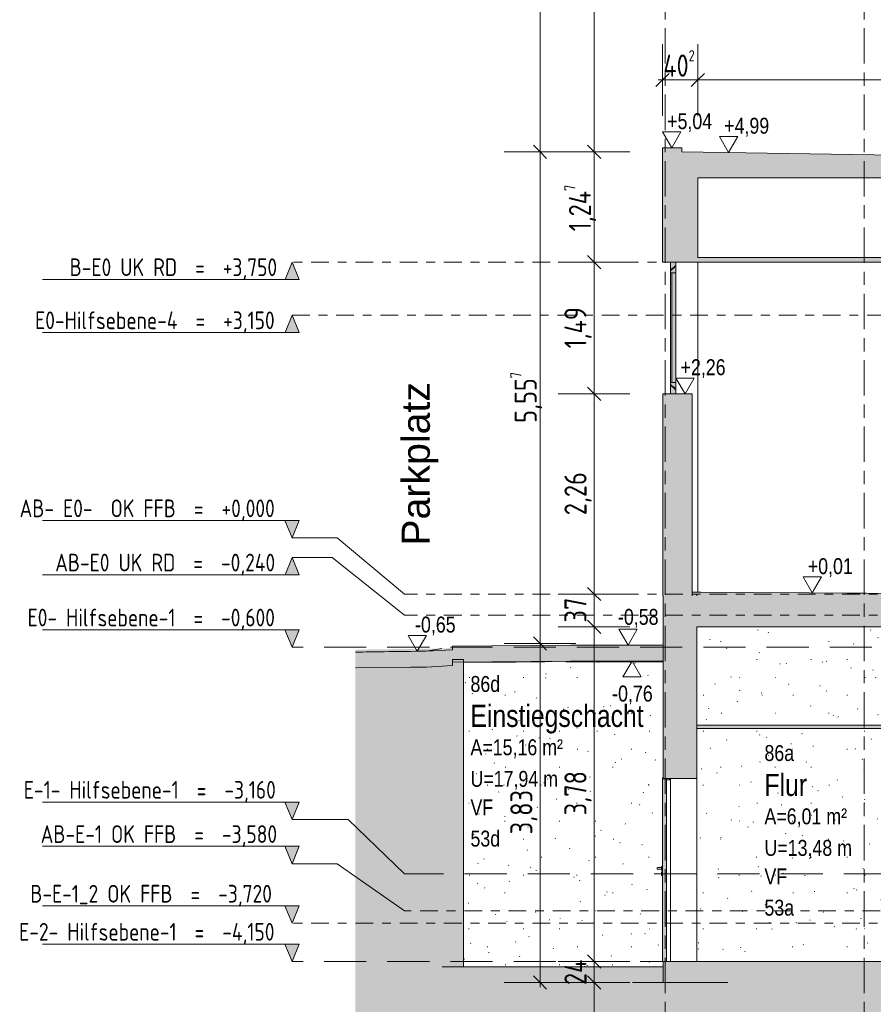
# Model space of a CAD drawing. Header units: metres. Extents: x -34 to 182, y -15 to 869.
# Tile 24 of 46: x 36 to 45, y -7 to 4. Entities that reach past the tile are written whole.
import ezdxf

# ---------------------------------------------------------------- set-up
doc = ezdxf.new("R2010")
doc.units = ezdxf.units.M
for name, pattern in [('_Ebene_', [0.4, 0.2, -0.1, 0, -0.1]), ('_Rasterlinie_', [0.75, 0.4, -0.1, 0.15, -0.1]), ('Abgebrochen', [0.714375, 0.47625, -0.238125])]:
    doc.linetypes.add(name, pattern=pattern)
for name, color, linetype, lineweight in [('A_Bem', 7, 'Continuous', 5), ('A_Bem-100', 7, 'Continuous', 5), ('A_Detailelemente', 7, 'Continuous', 9), ('A_Ebenen', 130, 'Continuous', 5), ('A_Fenster', 45, 'Continuous', 5), ('A_Fenster_Glas', 5, 'Continuous', 5), ('A_Geschossdecken', 7, 'Continuous', 5), ('A_Geschossdecken_Oberflächenschraffur', 7, 'Continuous', 5), ('A_Geschossdecken_Schraffur', 7, 'Continuous', 5), ('A_Hoehenkoten', 124, 'Continuous', 5), ('A_Linien_Feine Linien', 7, 'Continuous', 5), ('A_Notizen', 130, 'Continuous', 5), ('A_Raster', 128, 'Continuous', 5), ('A_Raum-Txt', 16, 'Continuous', 5), ('A_Tragwerksstützen', 7, 'Continuous', 5), ('A_Tuer', 128, 'Continuous', 5), ('A_Türen_Element', 128, 'Continuous', 5), ('A_Türen_Rahmen', 128, 'Continuous', 5), ('A_Wand', 244, 'Continuous', 5), ('A_Wand_Schraff', 1, 'Continuous', 5), ('A_Wände_Oberflächenschraffur', 244, 'Continuous', 5)]:
    doc.layers.add(name, color=color, linetype=linetype, lineweight=lineweight)
doc.styles.add('Arial', font='arial.ttf', dxfattribs={"width": 0.8, "height": 0.18})
doc.styles.add('Arial_B', font='txt', dxfattribs={"width": 0.8, "height": 0.25})
doc.styles.add('Arial_I', font='txt', dxfattribs={"height": 0.3175})
doc.styles.add('ISOCPEUR', font='isocpeur.ttf', dxfattribs={"width": 0.8, "height": 0.2})
doc.styles.add('ISOCPEUR_1', font='isocpeur.ttf', dxfattribs={"width": 0.8, "height": 0.25})
doc.dimstyles.new('BLB-Standard_2_5_Aussen', dxfattribs={"dimscale": 0.3048, "dimtxt": 0.248995, "dimasz": 0.492126, "dimexe": 1.32874, "dimexo": 0.0625, "dimgap": 0.032808, "dimtad": 1, "dimdec": 1, "dimlfac": 100, "dimrnd": 0.1, "dimdsep": 46, "dimtxsty": 'ISOCPEUR_1', "dimblk1": 'OBLIQUE', "dimblk2": 'OBLIQUE', "dimsah": 1, "dimcen": 0.09, "dimdle": 0.164042, "dimazin": 0, "dimtfac": 1, "dimtdec": 4, "dimtix": 1, "dimtmove": 0, "dimatfit": 3, "dimfxl": 1.32874, "dimfxlon": 1, "dimtvp": 1, "dimtolj": 1, "dimtzin": 0, "dimarcsym": 2})
doc.dimstyles.new('BLB-Standard_2_5_Aussen_1', dxfattribs={"dimscale": 0.3048, "dimtxt": 0.248995, "dimasz": 0.492126, "dimexe": 1.32874, "dimexo": 0.0625, "dimgap": 0.032808, "dimtad": 1, "dimrnd": 0.001, "dimzin": 0, "dimdsep": 46, "dimtxsty": 'ISOCPEUR_1', "dimblk1": 'OBLIQUE', "dimblk2": 'OBLIQUE', "dimsah": 1, "dimcen": 0.09, "dimdle": 0.164042, "dimazin": 0, "dimtfac": 1, "dimtdec": 4, "dimtix": 1, "dimtmove": 0, "dimatfit": 3, "dimfxl": 1.32874, "dimfxlon": 1, "dimtvp": 1, "dimtolj": 1, "dimtzin": 0, "dimarcsym": 2})
pattern_1 = [(0, (43.26052, 18.796), (0, 0.32), []), (90, (43.2605165, 18.796), (-0.001, 6e-20), [])]
pattern_2 = [(0, (108.63052, 18.796), (0.813, 0.203), [0.007, -0.603, 0.007, -0.603, -3.251]), (0, (108.63052, 18.796), (0.813, 0.203), [-1.219, 0.007, -1.212, 0.007, -0.603, -1.422]), (0, (108.63052, 18.796), (0.813, 0.203), [-3.048, 0.007, -0.4, 0.007, -1.009]), (120, (108.93452, 18.897), (-0.58230316, 0.60257865), [0.007, -0.603, 0.007, -0.603, -3.251]), (120, (108.93452, 18.897), (-0.58230316, 0.60257865), [-1.219, 0.007, -1.212, 0.007, -0.603, -1.422]), (120, (108.93452, 18.897), (-0.58230316, 0.60257865), [-3.048, 0.007, -0.4, 0.007, -1.009]), (240, (109.03652, 19.304), (-0.23069684, -0.80557865), [0.007, -0.603, 0.007, -0.603, -3.251]), (240, (109.03652, 19.304), (-0.23069684, -0.80557865), [-1.219, 0.007, -1.212, 0.007, -0.603, -1.422]), (240, (109.03652, 19.304), (-0.23069684, -0.80557865), [-3.048, 0.007, -0.4, 0.007, -1.009])]

# ---------------------------------------------------------------- blocks, each defined once
blk = doc.blocks.new('FE 2 tlg - DrehKipp mit Pfosten - 3660 x 1490-8070097-F')
at = {"layer": 'A_Fenster', "lineweight": 9}
h = blk.add_hatch(color=253, dxfattribs=at)
h.paths.add_polyline_path([(-28.502, -0.475), (-28.487, -0.475), (-28.487, -0.405), (-28.547, -0.405), (-28.547, -0.435), (-28.532, -0.435), (-28.532, -0.45), (-28.517, -0.45), (-28.517, -0.46), (-28.502, -0.46)], flags=0)
h.paths.add_polyline_path([(-28.547, 0.835), (-28.487, 0.835), (-28.487, 0.905), (-28.502, 0.905), (-28.502, 0.89), (-28.517, 0.89), (-28.517, 0.88), (-28.532, 0.88), (-28.532, 0.865), (-28.547, 0.865)], flags=0)
at = {"layer": 'A_Fenster_Glas', "lineweight": 9}
h = blk.add_hatch(color=253, dxfattribs=at)
h.paths.add_polyline_path([(-28.487, -0.535), (-28.487, -0.48), (-28.502, -0.48), (-28.502, -0.465), (-28.517, -0.465), (-28.517, -0.455), (-28.532, -0.455), (-28.532, -0.44), (-28.547, -0.44), (-28.547, -0.535)], flags=0)
h.paths.add_polyline_path([(-28.547, 0.87), (-28.532, 0.87), (-28.532, 0.885), (-28.517, 0.885), (-28.517, 0.895), (-28.502, 0.895), (-28.502, 0.91), (-28.487, 0.91), (-28.487, 0.955), (-28.547, 0.955)], flags=0)
blk.add_hatch(color=253, dxfattribs=at).paths.add_polyline_path([(-28.488, -0.405), (-28.488, 0.835), (-28.532, 0.835), (-28.532, -0.405)], flags=0)
at = {"layer": 'A_Fenster', "color": 250, "lineweight": 9}
for p, q in [((-28.487, 0.955), (-28.547, 0.955)), ((-28.547, 0.955), (-28.547, 0.87)), ((-28.517, 0.885), (-28.517, 0.895)), ((-28.517, 0.895), (-28.502, 0.895)), ((-28.517, 0.89), (-28.517, 0.895)), ((-28.502, 0.89), (-28.517, 0.89)), ((-28.517, 0.89), (-28.517, 0.88)), ((-28.502, 0.895), (-28.502, 0.91)), ((-28.502, 0.91), (-28.487, 0.91)), ((-28.502, 0.91), (-28.502, 0.905)), ((-28.487, 0.905), (-28.502, 0.905)), ((-28.502, 0.905), (-28.502, 0.89)), ((-28.487, 0.91), (-28.487, 0.955)), ((-28.487, 0.91), (-28.487, 0.905)), ((-28.487, 0.91), (-28.487, 0.91)), ((-28.487, 0.835), (-28.487, 0.905)), ((-28.487, 0.905), (-28.487, 0.905)), ((-28.487, 0.835), (-28.487, 0.905)), ((-28.547, 0.87), (-28.532, 0.87)), ((-28.547, 0.865), (-28.547, 0.87)), ((-28.547, 0.865), (-28.547, 0.835)), ((-28.532, 0.865), (-28.547, 0.865)), ((-28.547, 0.835), (-28.488, 0.835)), ((-28.547, 0.835), (-28.547, -0.405)), ((-28.532, 0.87), (-28.532, 0.885)), ((-28.532, 0.885), (-28.517, 0.885)), ((-28.532, 0.88), (-28.532, 0.885)), ((-28.517, 0.88), (-28.532, 0.88)), ((-28.532, 0.88), (-28.532, 0.865)), ((-28.487, 0.835), (-28.487, 0.835)), ((-28.487, -0.405), (-28.487, 0.835)), ((-28.547, -0.405), (-28.547, -0.435)), ((-28.488, -0.405), (-28.547, -0.405)), ((-28.547, -0.435), (-28.532, -0.435)), ((-28.547, -0.44), (-28.547, -0.435)), ((-28.532, -0.44), (-28.547, -0.44)), ((-28.547, -0.44), (-28.547, -0.535)), ((-28.532, -0.435), (-28.532, -0.45)), ((-28.532, -0.455), (-28.532, -0.44)), ((-28.487, -0.475), (-28.487, -0.405)), ((-28.487, -0.405), (-28.487, -0.405)), ((-28.487, -0.475), (-28.487, -0.405)), ((-28.547, -0.535), (-28.487, -0.535)), ((-28.532, -0.45), (-28.517, -0.45)), ((-28.532, -0.455), (-28.532, -0.45)), ((-28.517, -0.455), (-28.532, -0.455)), ((-28.517, -0.45), (-28.517, -0.46)), ((-28.517, -0.465), (-28.517, -0.455)), ((-28.517, -0.46), (-28.502, -0.46)), ((-28.517, -0.465), (-28.517, -0.46)), ((-28.502, -0.465), (-28.517, -0.465)), ((-28.502, -0.46), (-28.502, -0.475)), ((-28.502, -0.48), (-28.502, -0.465)), ((-28.502, -0.475), (-28.487, -0.475)), ((-28.502, -0.475), (-28.502, -0.48)), ((-28.487, -0.48), (-28.502, -0.48)), ((-28.487, -0.475), (-28.487, -0.475)), ((-28.487, -0.475), (-28.487, -0.48)), ((-28.487, -0.535), (-28.487, -0.48)), ((-28.487, -0.48), (-28.487, -0.48))]:
    blk.add_line(p, q, dxfattribs=at)
at = {"layer": 'A_Fenster_Glas', "color": 250, "lineweight": 9}
for p, q in [((-28.488, 0.835), (-28.532, 0.835)), ((-28.532, 0.835), (-28.532, -0.405)), ((-28.488, -0.405), (-28.488, 0.835)), ((-28.488, 0.835), (-28.488, -0.405)), ((-28.532, -0.405), (-28.488, -0.405))]:
    blk.add_line(p, q, dxfattribs=at)
blk = doc.blocks.new('TU DF 1 - Stahl-Eckzarge flächenbündig - DL - 1050 x 2030-8580557-F')
at = {"layer": 'A_Tuer', "color": 250, "lineweight": 9}
for p, q in [((-28.649, -5.885), (-28.689, -5.885)), ((-28.649, -5.885), (-28.689, -5.885)), ((-28.639, -5.875), (-28.649, -5.875)), ((-28.649, -5.895), (-28.649, -5.875)), ((-28.649, -5.915), (-28.649, -5.895)), ((-28.689, -5.905), (-28.649, -5.905)), ((-28.689, -5.905), (-28.649, -5.905)), ((-28.649, -5.915), (-28.639, -5.915)), ((-28.639, -5.935), (-28.649, -5.935)), ((-28.649, -5.955), (-28.649, -5.935)), ((-28.649, -5.975), (-28.649, -5.955)), ((-28.649, -5.975), (-28.639, -5.975))]:
    blk.add_line(p, q, dxfattribs=at)
for points, knots in [([(-28.689, -5.885), (-28.689, -5.885), (-28.69, -5.885), (-28.69, -5.885), (-28.691, -5.885), (-28.692, -5.885), (-28.692, -5.886), (-28.693, -5.886), (-28.693, -5.886), (-28.694, -5.886), (-28.694, -5.887), (-28.695, -5.887), (-28.696, -5.888), (-28.696, -5.889), (-28.697, -5.889), (-28.698, -5.89), (-28.698, -5.891), (-28.699, -5.893), (-28.699, -5.894), (-28.699, -5.895)], [0.5, 0.5, 0.5, 0.5, 0.5208333, 0.5416667, 0.5625, 0.5833333, 0.6041667, 0.625, 0.6458333, 0.6666667, 0.6875, 0.7083333, 0.75, 0.7708333, 0.7916667, 0.8333333, 0.875, 0.9166667, 1, 1, 1, 1]), ([(-28.689, -5.885), (-28.689, -5.885), (-28.69, -5.885), (-28.69, -5.885), (-28.691, -5.885), (-28.692, -5.885), (-28.692, -5.886), (-28.693, -5.886), (-28.693, -5.886), (-28.694, -5.886), (-28.694, -5.887), (-28.695, -5.887), (-28.696, -5.888), (-28.696, -5.889), (-28.697, -5.889), (-28.698, -5.89), (-28.698, -5.891), (-28.699, -5.893), (-28.699, -5.894), (-28.699, -5.895)], [0.5, 0.5, 0.5, 0.5, 0.5208333, 0.5416667, 0.5625, 0.5833333, 0.6041667, 0.625, 0.6458333, 0.6666667, 0.6875, 0.7083333, 0.75, 0.7708333, 0.7916667, 0.8333333, 0.875, 0.9166667, 1, 1, 1, 1]), ([(-28.699, -5.895), (-28.699, -5.896), (-28.699, -5.897), (-28.698, -5.899), (-28.698, -5.9), (-28.697, -5.901), (-28.696, -5.902), (-28.696, -5.902), (-28.695, -5.903), (-28.694, -5.904), (-28.693, -5.904), (-28.693, -5.904), (-28.692, -5.905), (-28.692, -5.905), (-28.691, -5.905), (-28.69, -5.905), (-28.69, -5.905), (-28.689, -5.905), (-28.689, -5.905)], [0, 0, 0, 0, 0.0833333, 0.125, 0.1666667, 0.2083333, 0.2291667, 0.25, 0.2916667, 0.3333333, 0.3541667, 0.375, 0.3958333, 0.4166667, 0.4375, 0.4583333, 0.4791667, 0.5, 0.5, 0.5, 0.5]), ([(-28.699, -5.895), (-28.699, -5.896), (-28.699, -5.897), (-28.698, -5.899), (-28.698, -5.9), (-28.697, -5.901), (-28.696, -5.902), (-28.696, -5.902), (-28.695, -5.903), (-28.694, -5.904), (-28.693, -5.904), (-28.693, -5.904), (-28.692, -5.905), (-28.692, -5.905), (-28.691, -5.905), (-28.69, -5.905), (-28.69, -5.905), (-28.689, -5.905), (-28.689, -5.905)], [0, 0, 0, 0, 0.0833333, 0.125, 0.1666667, 0.2083333, 0.2291667, 0.25, 0.2916667, 0.3333333, 0.3541667, 0.375, 0.3958333, 0.4166667, 0.4375, 0.4583333, 0.4791667, 0.5, 0.5, 0.5, 0.5])]:
    blk.add_open_spline(points, degree=3, knots=knots, dxfattribs=at)
blk = doc.blocks.new('TU DF 1 - Stahl-Eckzarge flächenbündig - DL - 900 x 2050-8580560-F')
at = {"layer": 'A_Tuer', "lineweight": 9}
for points in [[(-28.594, -4.895), (-28.549, -4.895), (-28.549, -4.88), (-28.559, -4.88), (-28.559, -4.882), (-28.551, -4.882), (-28.551, -4.893), (-28.592, -4.893), (-28.592, -4.878), (-28.637, -4.878), (-28.637, -4.872), (-28.629, -4.872), (-28.629, -4.87), (-28.639, -4.87), (-28.639, -4.88), (-28.594, -4.88)], [(-28.639, -6.945), (-28.594, -6.945), (-28.594, -4.884), (-28.639, -4.884), (-28.639, -6.678)]]:
    blk.add_hatch(color=253, dxfattribs=at).paths.add_polyline_path(points, flags=0)
at = {"layer": 'A_Türen_Element', "color": 250, "lineweight": 9}
for p, q in [((-28.594, -4.884), (-28.639, -4.884)), ((-28.639, -4.884), (-28.639, -6.945)), ((-28.594, -6.945), (-28.594, -4.884)), ((-28.639, -6.945), (-28.594, -6.945))]:
    blk.add_line(p, q, dxfattribs=at)
at = {"layer": 'A_Türen_Rahmen', "color": 250, "lineweight": 9}
for p, q in [((-28.629, -4.87), (-28.639, -4.87)), ((-28.639, -4.87), (-28.639, -4.88)), ((-28.639, -4.88), (-28.594, -4.88)), ((-28.639, -4.884), (-28.639, -4.88)), ((-28.637, -4.878), (-28.637, -4.872)), ((-28.637, -4.872), (-28.629, -4.872)), ((-28.592, -4.878), (-28.637, -4.878)), ((-28.629, -4.872), (-28.629, -4.87)), ((-28.594, -4.88), (-28.594, -4.895)), ((-28.592, -4.893), (-28.592, -4.878)), ((-28.551, -4.893), (-28.592, -4.893)), ((-28.549, -4.88), (-28.559, -4.88)), ((-28.559, -4.88), (-28.559, -4.882)), ((-28.559, -4.882), (-28.551, -4.882)), ((-28.559, -4.893), (-28.559, -4.882)), ((-28.551, -4.882), (-28.551, -4.893)), ((-28.549, -4.895), (-28.549, -4.88)), ((-28.594, -4.895), (-28.549, -4.895)), ((-28.549, -4.895), (-28.549, -6.945))]:
    blk.add_line(p, q, dxfattribs=at)
blk = doc.blocks.new('Ebene - Rohbau-1046864-F')
at = {"layer": 'A_Ebenen'}
blk.add_hatch(color=256, dxfattribs=at).paths.add_polyline_path([(26.672, -2.599), (26.592, -2.795), (26.513, -2.599)], flags=0)
at = {"layer": 'A_Ebenen', "color": 170, "lineweight": 9}
for p, q in [((26.513, -2.599), (26.592, -2.795)), ((26.513, -2.599), (29.413, -2.599)), ((26.592, -2.795), (26.672, -2.599))]:
    blk.add_line(p, q, dxfattribs=at)
at = {"layer": 'A_Ebenen', "color": 251, "lineweight": 9}
for p, q in [((26.672, -2.599), (26.513, -2.599)), ((26.513, -2.599), (26.592, -2.795)), ((26.592, -2.795), (26.672, -2.599))]:
    blk.add_line(p, q, dxfattribs=at)
blk = doc.blocks.new('Ebene - Rohbau-1168218-F')
at = {"layer": 'A_Ebenen'}
blk.add_hatch(color=256, dxfattribs=at).paths.add_polyline_path([(-32.904, 5.948), (-32.746, 5.948), (-32.825, 6.145)], flags=0)
at = {"layer": 'A_Ebenen', "color": 251, "lineweight": 9}
for p, q in [((-32.904, 5.948), (-32.825, 6.145)), ((-32.825, 6.145), (-32.746, 5.948)), ((-32.746, 5.948), (-32.904, 5.948))]:
    blk.add_line(p, q, dxfattribs=at)
at = {"layer": 'A_Ebenen', "color": 170, "lineweight": 9}
blk.add_line((-32.746, 5.948), (-35.646, 5.948), dxfattribs=at)
blk = doc.blocks.new('Höhenkoten - leer-6237472-F')
at = {"layer": 'A_Hoehenkoten'}
for p, q in [((-23.599, -6.765), (-23.806, -6.765)), ((-23.702, -6.945), (-23.806, -6.765)), ((-23.702, -6.945), (-23.599, -6.765))]:
    blk.add_line(p, q, dxfattribs=at)
blk = doc.blocks.new('DIMBLOCK97-F')
at = {"layer": 'A_Bem-100', "lineweight": 9}
for p, q in [((42.154, -7.185), (42.079, -7.11)), ((42.154, -7.185), (42.229, -7.26)), ((42.154, -9.365), (42.079, -9.29)), ((42.154, -9.365), (42.229, -9.44))]:
    blk.add_line(p, q, dxfattribs=at)
at = {"layer": 'A_Bem-100'}
for p, q in [((42.559, -7.185), (41.749, -7.185)), ((42.154, -9.415), (42.154, -7.185)), ((42.154, -7.185), (42.559, -7.185)), ((42.559, -9.365), (41.749, -9.365)), ((42.154, -9.365), (42.559, -9.365))]:
    blk.add_line(p, q, dxfattribs=at)
at = {"layer": 'A_Bem-100', "color": 0, "insert": (41.818, -8.495), "char_height": 0.25, "width": 0.52883, "attachment_point": 1, "rotation": 90, "line_spacing_factor": 1.149209, "style": 'ISOCPEUR_1'}
blk.add_mtext('2,18', dxfattribs=at)
blk = doc.blocks.new('_Oblique')
at = {"color": 0, "linetype": 'ByBlock', "lineweight": -2}
blk.add_line((-0.5, -0.5), (0.5, 0.5), dxfattribs=at)
blk = doc.blocks.new('DIMBLOCK98-F')
at = {"layer": 'A_Bem-100', "lineweight": 9}
for p, q in [((42.154, -6.945), (42.079, -6.87)), ((42.154, -6.945), (42.229, -7.02)), ((42.154, -7.185), (42.079, -7.11)), ((42.154, -7.185), (42.229, -7.26))]:
    blk.add_line(p, q, dxfattribs=at)
at = {"layer": 'A_Bem-100'}
for p, q in [((42.559, -6.945), (41.749, -6.945)), ((42.154, -7.185), (42.154, -6.945)), ((42.154, -6.945), (42.559, -6.945)), ((42.559, -7.185), (41.749, -7.185)), ((42.154, -7.185), (42.559, -7.185))]:
    blk.add_line(p, q, dxfattribs=at)
at = {"layer": 'A_Bem-100', "color": 0, "insert": (41.818, -7.212), "char_height": 0.25, "width": 0.35255, "attachment_point": 1, "rotation": 90, "line_spacing_factor": 1.149209, "style": 'ISOCPEUR_1'}
blk.add_mtext('24', dxfattribs=at)
blk = doc.blocks.new('DIMBLOCK99-F')
at = {"layer": 'A_Bem-100', "lineweight": 9}
for p, q in [((42.154, -3.165), (42.079, -3.09)), ((42.154, -3.165), (42.229, -3.24)), ((42.154, -6.945), (42.079, -6.87)), ((42.154, -6.945), (42.229, -7.02))]:
    blk.add_line(p, q, dxfattribs=at)
at = {"layer": 'A_Bem-100'}
for p, q in [((42.559, -3.165), (41.749, -3.165)), ((42.154, -6.945), (42.154, -3.165)), ((42.154, -3.165), (42.559, -3.165)), ((42.559, -6.945), (41.749, -6.945)), ((42.154, -6.945), (42.559, -6.945))]:
    blk.add_line(p, q, dxfattribs=at)
at = {"layer": 'A_Bem-100', "color": 0, "insert": (41.818, -5.295), "char_height": 0.25, "width": 0.57664, "attachment_point": 1, "rotation": 90, "line_spacing_factor": 1.149209, "style": 'ISOCPEUR_1'}
blk.add_mtext('3,78', dxfattribs=at)
blk = doc.blocks.new('DIMBLOCK100-F')
at = {"layer": 'A_Bem-100', "lineweight": 9}
for p, q in [((42.154, -2.795), (42.079, -2.72)), ((42.154, -2.795), (42.229, -2.87)), ((42.154, -3.165), (42.079, -3.09)), ((42.154, -3.165), (42.229, -3.24))]:
    blk.add_line(p, q, dxfattribs=at)
at = {"layer": 'A_Bem-100'}
for p, q in [((42.559, -2.795), (41.749, -2.795)), ((42.154, -3.165), (42.154, -2.795)), ((42.154, -2.795), (42.559, -2.795)), ((42.559, -3.165), (41.749, -3.165)), ((42.154, -3.165), (42.559, -3.165))]:
    blk.add_line(p, q, dxfattribs=at)
at = {"layer": 'A_Bem-100', "color": 0, "insert": (41.818, -3.117), "char_height": 0.25, "width": 0.32865, "attachment_point": 1, "rotation": 90, "line_spacing_factor": 1.149209, "style": 'ISOCPEUR_1'}
blk.add_mtext('37', dxfattribs=at)
blk = doc.blocks.new('DIMBLOCK101-F')
at = {"layer": 'A_Bem-100'}
for p, q in [((42.559, -0.535), (41.749, -0.535)), ((42.154, -2.795), (42.154, -0.535)), ((42.154, -0.535), (42.559, -0.535)), ((42.559, -2.795), (41.749, -2.795)), ((42.154, -2.795), (42.559, -2.795))]:
    blk.add_line(p, q, dxfattribs=at)
at = {"layer": 'A_Bem-100', "lineweight": 9}
for p, q in [((42.154, -0.535), (42.079, -0.46)), ((42.154, -0.535), (42.229, -0.61)), ((42.154, -2.795), (42.079, -2.72)), ((42.154, -2.795), (42.229, -2.87))]:
    blk.add_line(p, q, dxfattribs=at)
at = {"layer": 'A_Bem-100', "color": 0, "insert": (41.818, -1.905), "char_height": 0.25, "width": 0.57664, "attachment_point": 1, "rotation": 90, "line_spacing_factor": 1.149209, "style": 'ISOCPEUR_1'}
blk.add_mtext('2,26', dxfattribs=at)
blk = doc.blocks.new('DIMBLOCK102-F')
at = {"layer": 'A_Bem-100', "lineweight": 9}
for p, q in [((42.154, 0.955), (42.079, 1.03)), ((42.154, 0.955), (42.229, 0.88)), ((42.154, -0.535), (42.079, -0.46)), ((42.154, -0.535), (42.229, -0.61))]:
    blk.add_line(p, q, dxfattribs=at)
at = {"layer": 'A_Bem-100'}
for p, q in [((42.559, 0.955), (41.749, 0.955)), ((42.154, -0.535), (42.154, 0.955)), ((42.154, 0.955), (42.559, 0.955)), ((42.559, -0.535), (41.749, -0.535)), ((42.154, -0.535), (42.559, -0.535))]:
    blk.add_line(p, q, dxfattribs=at)
at = {"layer": 'A_Bem-100', "color": 0, "insert": (41.818, -0.02), "char_height": 0.25, "width": 0.55273, "attachment_point": 1, "rotation": 90, "line_spacing_factor": 1.149209, "style": 'ISOCPEUR_1'}
blk.add_mtext('1,49', dxfattribs=at)
blk = doc.blocks.new('DIMBLOCK103-F')
at = {"layer": 'A_Bem-100', "lineweight": 9}
for p, q in [((42.154, 2.201), (42.079, 2.276)), ((42.154, 2.201), (42.229, 2.126)), ((42.154, 0.955), (42.079, 1.03)), ((42.154, 0.955), (42.229, 0.88))]:
    blk.add_line(p, q, dxfattribs=at)
at = {"layer": 'A_Bem-100'}
for p, q in [((42.559, 2.201), (41.749, 2.201)), ((42.154, 0.955), (42.154, 2.201)), ((42.154, 2.201), (42.559, 2.201)), ((42.559, 0.955), (41.749, 0.955)), ((42.154, 0.955), (42.559, 0.955))]:
    blk.add_line(p, q, dxfattribs=at)
at = {"layer": 'A_Bem-100', "color": 0, "insert": (41.818, 1.303), "char_height": 0.25, "width": 0.66029, "attachment_point": 1, "rotation": 90, "line_spacing_factor": 1.149209, "style": 'ISOCPEUR_1'}
blk.add_mtext('1,24\\A2\\H0.5x;\\S7^  ;\\H2x;', dxfattribs=at)
blk = doc.blocks.new('DIMBLOCK104-F')
at = {"layer": 'A_Bem-100'}
for p, q in [((42.559, 8.465), (41.749, 8.465)), ((42.154, 2.201), (42.154, 8.465)), ((42.154, 8.465), (42.559, 8.465)), ((42.559, 2.201), (41.749, 2.201)), ((42.154, 2.201), (42.559, 2.201))]:
    blk.add_line(p, q, dxfattribs=at)
at = {"layer": 'A_Bem-100', "lineweight": 9}
for p, q in [((42.154, 8.465), (42.079, 8.54)), ((42.154, 8.465), (42.229, 8.39)), ((42.154, 2.201), (42.079, 2.276)), ((42.154, 2.201), (42.229, 2.126))]:
    blk.add_line(p, q, dxfattribs=at)
at = {"layer": 'A_Bem-100', "color": 0, "insert": (41.818, 5.048), "char_height": 0.25, "width": 0.68419, "attachment_point": 1, "rotation": 90, "line_spacing_factor": 1.149209, "style": 'ISOCPEUR_1'}
blk.add_mtext('6,26\\A2\\H0.5x;\\S3^  ;\\H2x;', dxfattribs=at)
blk = doc.blocks.new('DIMBLOCK131-F')
at = {"layer": 'A_Bem-100', "lineweight": 9}
for p, q in [((41.542, -3.355), (41.467, -3.28)), ((41.542, -3.355), (41.617, -3.43)), ((41.542, -7.185), (41.467, -7.11)), ((41.542, -7.185), (41.617, -7.26))]:
    blk.add_line(p, q, dxfattribs=at)
at = {"layer": 'A_Bem-100'}
for p, q in [((41.947, -3.355), (41.137, -3.355)), ((41.542, -7.235), (41.542, -3.355)), ((41.542, -3.355), (41.947, -3.355)), ((41.947, -7.185), (41.137, -7.185)), ((41.542, -7.185), (41.947, -7.185))]:
    blk.add_line(p, q, dxfattribs=at)
at = {"layer": 'A_Bem-100', "color": 0, "insert": (41.206, -5.51), "char_height": 0.25, "width": 0.57664, "attachment_point": 1, "rotation": 90, "line_spacing_factor": 1.149209, "style": 'ISOCPEUR_1'}
blk.add_mtext('3,83', dxfattribs=at)
blk = doc.blocks.new('DIMBLOCK132-F')
at = {"layer": 'A_Bem-100', "lineweight": 9}
for p, q in [((41.542, 2.201), (41.467, 2.276)), ((41.542, 2.201), (41.617, 2.126)), ((41.542, -3.355), (41.467, -3.28)), ((41.542, -3.355), (41.617, -3.43))]:
    blk.add_line(p, q, dxfattribs=at)
at = {"layer": 'A_Bem-100'}
for p, q in [((41.947, 2.201), (41.137, 2.201)), ((41.542, -3.355), (41.542, 2.201)), ((41.542, 2.201), (41.947, 2.201)), ((41.947, -3.355), (41.137, -3.355)), ((41.542, -3.355), (41.947, -3.355))]:
    blk.add_line(p, q, dxfattribs=at)
at = {"layer": 'A_Bem-100', "color": 0, "insert": (41.206, -0.862), "char_height": 0.25, "width": 0.68419, "attachment_point": 1, "rotation": 90, "line_spacing_factor": 1.149209, "style": 'ISOCPEUR_1'}
blk.add_mtext('5,55\\A2\\H0.5x;\\S7^  ;\\H2x;', dxfattribs=at)
blk = doc.blocks.new('DIMBLOCK133-F')
at = {"layer": 'A_Bem-100', "lineweight": 9}
for p, q in [((41.542, 8.865), (41.467, 8.94)), ((41.542, 8.865), (41.617, 8.79)), ((41.542, 2.201), (41.467, 2.276)), ((41.542, 2.201), (41.617, 2.126))]:
    blk.add_line(p, q, dxfattribs=at)
at = {"layer": 'A_Bem-100'}
for p, q in [((41.542, 2.201), (41.542, 8.915)), ((41.947, 8.865), (41.137, 8.865)), ((41.542, 8.865), (41.947, 8.865)), ((41.947, 2.201), (41.137, 2.201)), ((41.542, 2.201), (41.947, 2.201))]:
    blk.add_line(p, q, dxfattribs=at)
at = {"layer": 'A_Bem-100', "color": 0, "insert": (41.206, 5.248), "char_height": 0.25, "width": 0.68419, "attachment_point": 1, "rotation": 90, "line_spacing_factor": 1.149209, "style": 'ISOCPEUR_1'}
blk.add_mtext('6,66\\A2\\H0.5x;\\S3^  ;\\H2x;', dxfattribs=at)
blk = doc.blocks.new('DIMBLOCK196-F')
at = {"layer": 'A_Bem-100'}
for p, q in [((43.327, 2.607), (43.327, 3.417)), ((57.486, 2.607), (57.486, 3.417)), ((43.277, 3.012), (57.536, 3.012)), ((43.327, 3.012), (43.327, 2.607)), ((57.486, 3.012), (57.486, 2.607))]:
    blk.add_line(p, q, dxfattribs=at)
at = {"layer": 'A_Bem-100', "lineweight": 9}
for p, q in [((43.327, 3.012), (43.252, 2.937)), ((43.327, 3.012), (43.402, 3.087)), ((57.486, 3.012), (57.411, 2.937)), ((57.486, 3.012), (57.561, 3.087))]:
    blk.add_line(p, q, dxfattribs=at)
at = {"layer": 'A_Bem-100', "color": 0, "insert": (50.083, 3.349), "char_height": 0.25, "width": 0.77681, "attachment_point": 1, "line_spacing_factor": 1.149209, "style": 'ISOCPEUR_1'}
blk.add_mtext('14,15\\A2\\H0.5x;\\S9^  ;\\H2x;', dxfattribs=at)
blk = doc.blocks.new('DIMBLOCK197-F')
at = {"layer": 'A_Bem-100'}
for p, q in [((42.926, 2.607), (42.926, 3.417)), ((43.327, 2.607), (43.327, 3.417)), ((42.876, 3.012), (43.377, 3.012)), ((42.926, 3.012), (42.926, 2.607)), ((43.327, 3.012), (43.327, 2.607))]:
    blk.add_line(p, q, dxfattribs=at)
at = {"layer": 'A_Bem-100', "lineweight": 9}
for p, q in [((42.926, 3.012), (42.851, 2.937)), ((42.926, 3.012), (43.001, 3.087)), ((43.327, 3.012), (43.252, 2.937)), ((43.327, 3.012), (43.402, 3.087))]:
    blk.add_line(p, q, dxfattribs=at)
at = {"layer": 'A_Bem-100', "color": 0, "insert": (42.935, 3.349), "char_height": 0.25, "width": 0.46011, "attachment_point": 1, "line_spacing_factor": 1.149209, "style": 'ISOCPEUR_1'}
blk.add_mtext('40\\A2\\H0.5x;\\S2^  ;\\H2x;', dxfattribs=at)

msp = doc.modelspace()

# ---------------------------------------------------------------- hatches: boundary and pattern name
at = {"layer": 'A_Detailelemente'}
msp.add_hatch(color=254, dxfattribs=at).paths.add_polyline_path([(72.0582, -13.1485), (97.4159, -13.1485), (97.4159, -4.1477), (94.786, -4.1014), (94.786, -9.5651), (95.136, -9.5651), (95.136, -10.0651), (93.936, -10.0651), (93.936, -9.5651), (71.2035, -9.5651), (71.2035, -10.0651), (70.2035, -10.0651), (70.2035, -9.5651), (58.2009, -9.5651), (58.2009, -10.0651), (57.2009, -10.0651), (57.2009, -9.5651), (57.551, -9.5651), (57.551, -7.1851), (52.0347, -7.1851), (52.0347, -8.0351), (51.114, -8.0351), (51.114, -7.1851), (43.6656, -7.1851), (43.6656, -8.0351), (42.5856, -8.0351), (42.5856, -7.1851), (40.4356, -7.1851), (40.4356, -3.611), (40.2592, -3.621), (39.4553, -3.6308), (39.4553, -13.1485), (68.4356, -13.1485)], flags=0)
at = {"layer": 'A_Geschossdecken_Oberflächenschraffur'}
for points in [[(39.4553, -3.4512), (40.2567, -3.4409), (40.434, -3.4106), (39.4553, -3.4239), (39.4553, -3.4497)], [(40.2567, -3.4409), (40.5538, -3.424), (40.5538, -3.4038), (40.4246, -3.4122), (40.2569, -3.4409)], [(40.6756, -3.568), (41.4067, -3.5608), (41.8851, -3.5527), (40.6756, -3.5638), (40.6756, -3.5669)], [(41.2701, -3.5631), (42.9356, -3.5608), (42.9356, -3.5513), (41.8851, -3.5527)]]:
    msp.add_hatch(color=252, dxfattribs=at).paths.add_polyline_path(points, flags=0)
at = {"layer": 'A_Geschossdecken_Schraffur', "lineweight": 9}
h = msp.add_hatch(color=253, dxfattribs=at)
h.paths.add_polyline_path([(42.9257, 0.9549), (70.7403, 0.9549), (70.7403, 2.2049), (68.662, 2.1528), (59.9022, 1.9634), (45.7948, 2.16), (42.9257, 2.2049), (42.9257, 1.2298)], flags=0)
h.paths.add_polyline_path([(63.0018, 1.0049), (43.3274, 1.0049), (43.3274, 1.9049), (70.6376, 1.9049), (70.6376, 1.0049), (64.8131, 1.0049)], flags=0)
for points in [[(56.809, -2.8151), (56.809, -2.7751), (48.6274, -2.8044), (48.5035, -2.8025), (48.0453, -2.8015), (43.26, -2.7751), (43.26, -2.8151), (53.9455, -2.8151)], [(57.8862, -3.1651), (57.8862, -2.8151), (43.1256, -2.8151), (43.1256, -3.1651), (57.8509, -3.1651)], [(39.4553, -3.6308), (40.2592, -3.6207), (40.5538, -3.604), (40.5538, -3.424), (40.2567, -3.4409), (39.4553, -3.4512), (39.4553, -3.621)], [(40.5538, -3.5638), (41.8851, -3.5527), (42.9356, -3.5513), (42.9356, -3.3713), (41.8851, -3.3727), (40.5538, -3.3838), (40.5538, -3.424)], [(43.3156, -4.3151), (47.1547, -4.3151), (47.1547, -4.2751), (43.3156, -4.2751)], [(42.9356, -7.1851), (42.9356, -7.0051), (40.4356, -7.0051), (40.4356, -7.1851), (42.5856, -7.1851)], [(57.568, -7.1851), (57.8509, -7.1851), (57.8509, -6.9451), (42.9356, -6.9451), (42.9356, -7.1851), (57.551, -7.1851)], [(42.5856, -8.0351), (43.6656, -8.0351), (43.6656, -7.1851), (42.5856, -7.1851), (42.5856, -7.3972)]]:
    msp.add_hatch(color=253, dxfattribs=at).paths.add_polyline_path(points, flags=0)
at = {"layer": 'A_Wand_Schraff', "lineweight": 9}
for points in [[(43.1457, 2.2015), (43.1457, 2.2449), (42.9257, 2.2449), (42.9257, 2.2049), (43.0779, 2.2025)], [(42.93, -2.8151), (42.9356, -2.8151), (42.9356, -2.7951), (43.26, -2.7951), (43.26, -0.5351), (42.93, -0.5351), (42.93, -1.6458)], [(43.3156, -4.8801), (43.3156, -3.1651), (43.1256, -3.1651), (43.1256, -2.8151), (43.3156, -2.8151), (43.3156, -2.7951), (42.9356, -2.7951), (42.9356, -4.8801), (43.0779, -4.8801)], [(40.6756, -7.0051), (40.6756, -3.5351), (40.5538, -3.5351), (40.5538, -3.604), (40.4356, -3.611), (40.4356, -7.0051)]]:
    msp.add_hatch(color=253, dxfattribs=at).paths.add_polyline_path(points, flags=0)
at = {"layer": 'A_Wände_Oberflächenschraffur'}
h = msp.add_hatch(dxfattribs=at)
h.set_pattern_fill('FP_54', color=17, style=0, pattern_type=2)
h.set_pattern_definition(pattern_1)
h.paths.add_polyline_path([(43.2629, -2.7751), (43.2629, -0.5351), (43.26, -0.5351), (43.26, -2.7751)], flags=0)
h = msp.add_hatch(dxfattribs=at)
h.set_pattern_fill('FP_54', color=17, style=0, pattern_type=2)
h.set_pattern_definition(pattern_1)
h.paths.add_polyline_path([(43.2629, -2.7751), (43.2629, -0.5351), (43.26, -0.5351), (43.26, -2.7751)], flags=0)
h = msp.add_hatch(dxfattribs=at)
h.set_pattern_fill('FP_50', style=0, pattern_type=2)
h.set_pattern_definition(pattern_2)
h.paths.add_polyline_path([(44.8891, -6.9451), (46.0156, -6.9451), (46.0156, -4.3151), (43.3156, -4.3151), (43.3156, -6.9451)], flags=0)
h.paths.add_polyline_path([(46.0156, -4.2751), (46.0156, -3.1651), (43.3156, -3.1651), (43.3156, -4.2751), (43.4917, -4.2751)], flags=0)
h = msp.add_hatch(dxfattribs=at)
h.set_pattern_fill('FP_50', style=0, pattern_type=2)
h.set_pattern_definition(pattern_2)
h.paths.add_polyline_path([(41.2666, -7.0051), (42.9356, -7.0051), (42.9356, -6.9451), (42.9256, -6.9451), (42.9256, -5.9751), (42.9156, -5.9744), (42.9156, -5.9351), (42.9256, -5.9351), (42.9256, -5.9151), (42.9156, -5.9144), (42.9156, -5.9051), (42.873, -5.9048), (42.8685, -5.9022), (42.8659, -5.8977), (42.8659, -5.8925), (42.8685, -5.888), (42.873, -5.8854), (42.8756, -5.8851), (42.9156, -5.8851), (42.9156, -5.8751), (42.9256, -5.8751), (42.9256, -4.8701), (42.9356, -4.8701), (42.9356, -3.5608), (41.1807, -3.5638), (40.6756, -3.568), (40.6756, -7.0051)], flags=0)

# ---------------------------------------------------------------- linework, layer by layer
at = {"layer": 'A_Ebenen', "color": 170, "linetype": '_Ebene_', "lineweight": 9}
for p, q in [((98.1569, 0.9549), (38.7395, 0.9549)), ((38.7395, 0.3549), (98.1569, 0.3549)), ((98.1569, -2.7951), (40.0095, -2.7951)), ((98.1569, -3.0351), (40.0095, -3.0351)), ((96.8869, -6.3751), (40.0095, -6.3751)), ((98.1569, -6.5151), (38.7395, -6.5151))]:
    msp.add_line(p, q, dxfattribs=at)
at = {"layer": 'A_Ebenen', "color": 170, "lineweight": 9}
for p, q in [((39.2509, -2.1613), (38.7395, -2.1613)), ((40.0095, -2.7951), (39.2509, -2.1613)), ((39.1923, -2.3818), (38.7395, -2.3818)), ((40.0095, -3.0351), (39.1923, -2.3818)), ((39.2509, -5.8415), (38.7395, -5.8415)), ((40.0095, -6.3751), (39.2509, -5.8415))]:
    msp.add_line(p, q, dxfattribs=at)
at = {"layer": 'A_Ebenen', "color": 31, "linetype": 'Abgebrochen'}
for p, q in [((98.1569, -3.3951), (38.7395, -3.3951)), ((96.8869, -5.9551), (40.0095, -5.9551)), ((98.1569, -6.9451), (38.7395, -6.9451))]:
    msp.add_line(p, q, dxfattribs=at)
at = {"layer": 'A_Ebenen', "color": 31}
for p, q in [((39.3745, -5.3413), (38.7395, -5.3413)), ((40.0095, -5.9551), (39.3745, -5.3413))]:
    msp.add_line(p, q, dxfattribs=at)
at = {"layer": 'A_Geschossdecken', "color": 250, "lineweight": 9}
for p, q in [((42.9257, 2.2049), (42.9257, 0.9549)), ((46.3606, 2.1512), (43.1457, 2.2015)), ((42.9257, 0.9549), (70.6809, 0.9549)), ((43.26, -2.7751), (43.26, -2.8151)), ((43.3193, -2.7751), (43.26, -2.7751)), ((45.2312, -2.7859), (43.2996, -2.7751)), ((43.3585, -2.7751), (43.3274, -2.7751)), ((48.0699, -2.8016), (45.0149, -2.7843)), ((43.3156, -3.1651), (57.5509, -3.1651)), ((40.434, -3.4106), (40.2567, -3.4409)), ((40.5538, -3.424), (40.2567, -3.4409)), ((41.8851, -3.3727), (40.5538, -3.3838)), ((40.5538, -3.3838), (40.5538, -3.424)), ((42.9356, -3.3713), (41.8851, -3.3727)), ((40.5538, -3.5638), (41.8851, -3.5527)), ((41.8851, -3.5527), (41.2701, -3.5631)), ((41.8851, -3.5527), (42.9356, -3.5513)), ((40.2567, -3.6209), (40.4356, -3.6107)), ((47.1547, -4.2751), (43.3156, -4.2751)), ((43.3156, -4.3151), (47.1547, -4.3151)), ((42.9356, -7.0051), (40.4356, -7.0051)), ((57.8509, -6.9451), (42.9356, -6.9451)), ((42.9356, -7.1851), (42.9356, -6.9451)), ((42.5856, -7.1851), (43.6656, -7.1851))]:
    msp.add_line(p, q, dxfattribs=at)
for points in [[(39.7792, -3.447), (39.6713, -3.4484), (39.5633, -3.4498), (39.4553, -3.4512)], [(40.2567, -3.4409), (40.0975, -3.4429), (39.9384, -3.445), (39.7792, -3.447)], [(40.057, -3.6234), (40.1236, -3.6226), (40.1902, -3.6217), (40.2567, -3.6209)]]:
    msp.add_open_spline(points, degree=3, dxfattribs=at)
at = {"layer": 'A_Linien_Feine Linien'}
for p, q in [((70.6376, 1.9049), (43.3274, 1.9049)), ((43.3274, 1.9049), (43.3274, 1.0049)), ((43.3274, 1.0049), (70.6376, 1.0049)), ((40.2592, -3.621), (39.4553, -3.6308)), ((40.4356, -3.611), (40.2592, -3.621))]:
    msp.add_line(p, q, dxfattribs=at)
at = {"layer": 'A_Raster', "linetype": '_Rasterlinie_', "lineweight": 9}
for p, q in [((42.9563, -13.3036), (42.9563, 13.0853)), ((45.206, -13.3036), (45.206, 13.0853))]:
    msp.add_line(p, q, dxfattribs=at)
at = {"layer": 'A_Tragwerksstützen', "color": 250, "lineweight": 9}
msp.add_line((43.3274, -2.7753), (43.3274, 0.9549), dxfattribs=at)
at = {"layer": 'A_Wand', "color": 250, "lineweight": 9}
for p, q in [((43.1457, 2.2449), (42.9257, 2.2449)), ((42.9257, 2.2449), (42.9257, 2.2049)), ((43.1457, 2.2015), (43.1457, 2.2449)), ((43.26, -0.5351), (42.93, -0.5351)), ((42.93, -0.5351), (42.93, -2.8151)), ((43.26, -2.7751), (43.26, -0.5351)), ((43.2629, -0.5351), (43.26, -0.5351)), ((42.93, -2.8151), (42.9356, -2.8151)), ((42.9356, -2.8151), (42.9356, -4.8841)), ((43.3156, -2.7951), (43.26, -2.7951)), ((43.3156, -2.8151), (43.3156, -2.7951)), ((43.3156, -3.1651), (43.3156, -6.9451)), ((40.6756, -3.5351), (40.5538, -3.5351)), ((40.5538, -3.5351), (40.5538, -3.5638)), ((40.6756, -7.0051), (40.6756, -3.5351)), ((40.5538, -3.604), (40.4356, -3.6107)), ((40.5538, -3.5638), (40.5538, -3.604)), ((41.2701, -3.5631), (40.6756, -3.568)), ((41.5982, -3.5626), (41.2701, -3.5631)), ((42.9356, -3.5608), (41.8353, -3.5623)), ((42.9356, -4.8801), (43.3156, -4.8801))]:
    msp.add_line(p, q, dxfattribs=at)

# ---------------------------------------------------------------- block references
at = {"layer": 'A_Ebenen', "color": 251, "lineweight": 9}
for p in [(71.5645, -5.19), (71.5645, -5.79), (71.5645, -8.5267)]:
    msp.add_blockref('Ebene - Rohbau-1168218-F', p, dxfattribs=at)
at = {"layer": 'A_Ebenen', "color": 251, "lineweight": 9, "extrusion": (0, 0, -1)}
for p in [(-65.3319, 0.6338), (-65.3319, -0.6), (-65.3319, -2.5462), (-65.3319, -3.0464), (-65.3319, -3.72), (-65.3319, -4.15)]:
    msp.add_blockref('Ebene - Rohbau-1046864-F', p, dxfattribs=at)
at = {"layer": 'A_Fenster', "color": 250, "lineweight": 9}
msp.add_blockref('FE 2 tlg - DrehKipp mit Pfosten - 3660 x 1490-8070097-F', (71.5645, 0), dxfattribs=at)
at = {"layer": 'A_Hoehenkoten'}
for p in [(66.732, 9.19), (66.8836, 6.41), (68.3214, 4.1627), (66.2403, 3.5733)]:
    msp.add_blockref('Höhenkoten - leer-6237472-F', p, dxfattribs=at)
at = {"layer": 'A_Hoehenkoten', "extrusion": (0, 0, -1)}
for p in [(-19.9717, 9.1383), (-16.4533, 3.5029)]:
    msp.add_blockref('Höhenkoten - leer-6237472-F', p, dxfattribs=at)
at = {"layer": 'A_Hoehenkoten', "extrusion": (0, 0, -1), "rotation": 180}
msp.add_blockref('Höhenkoten - leer-6237472-F', (-66.2856, -10.4969), dxfattribs=at)
at = {"layer": 'A_Tuer', "color": 250, "lineweight": 9}
for name in ['TU DF 1 - Stahl-Eckzarge flächenbündig - DL - 900 x 2050-8580560-F', 'TU DF 1 - Stahl-Eckzarge flächenbündig - DL - 1050 x 2030-8580557-F']:
    msp.add_blockref(name, (71.5645, 0), dxfattribs=at)

# ---------------------------------------------------------------- texts
at = {"layer": 'A_Ebenen', "color": 7, "char_height": 0.2, "attachment_point": 1, "style": 'ISOCPEUR'}
for s, insert, width in [('B-E0 UK RD  =  +3,750', (36.2271, 0.9968), 2.873248), ('E0-Hilfsebene-4  =  +3,150', (35.8359, 0.3968), 3.347847), ('AB- E0-  OK FFB  =  +0,000', (35.6607, -1.727), 3.559492), ('AB-E0 UK RD  =  -0,240', (36.0631, -2.3399), 3.072066), ('E0- Hilfsebene-1  =  -0,600', (35.7511, -2.9609), 3.450463), ('E-1- Hilfsebene-1  =  -3,160', (35.7087, -4.907), 3.501771), ('AB-E-1 OK FFB  =  -3,580', (35.8991, -5.4072), 3.270885), ('B-E-1_2 OK FFB  =  -3,720', (35.7823, -6.0809), 3.411982), ('E-2- Hilfsebene-1  =  -4,150', (35.6559, -6.5109), 3.565906)]:
    msp.add_mtext(s, dxfattribs=dict(at, insert=insert, width=width))
at = {"layer": 'A_Hoehenkoten', "char_height": 0.18, "attachment_point": 1, "line_spacing_factor": 0.941778, "style": 'Arial'}
for s, insert, width in [('+5,04', (42.9789, 2.6371), 0.601593), ('+4,99', (43.6235, 2.5854), 0.601593), ('+2,26', (43.1305, -0.1429), 0.601593), ('+0,01', (44.5683, -2.3903), 0.601593), ('-0,58', (42.4232, -2.9631), 0.542095), ('-0,65', (40.1298, -3.05), 0.542095), ('-0,76', (42.3573, -3.8293), 0.542095)]:
    msp.add_mtext(s, dxfattribs=dict(at, insert=insert, width=width))
at = {"layer": 'A_Notizen', "color": 7, "insert": (39.9792, -2.2489), "char_height": 0.3175, "width": 2.220674, "attachment_point": 1, "rotation": 90, "style": 'Arial_I'}
msp.add_mtext('Parkplatz', dxfattribs=at)
at = {"layer": 'A_Raum-Txt', "attachment_point": 1}
for s, insert, char_height, width, style in [('86d', (40.7562, -3.7213), 0.18, 0.40405, 'Arial'), ('Einstiegschacht', (40.7562, -4.0467), 0.25, 2.58464, 'Arial_B'), ('A=15,16 m²', (40.7562, -4.4365), 0.18, 1.244219, 'Arial'), ('86a', (44.0786, -4.5013), 0.18, 0.397637, 'Arial'), ('U=17,94 m', (40.7562, -4.7932), 0.18, 1.180084, 'Arial'), ('Flur', (44.0786, -4.8267), 0.25, 0.64135, 'Arial_B'), ('VF', (40.7562, -5.1158), 0.18, 0.307848, 'Arial'), ('A=6,01 m²', (44.0786, -5.2165), 0.18, 1.109535, 'Arial'), ('53d', (40.7562, -5.4684), 0.18, 0.40405, 'Arial'), ('U=13,48 m', (44.0786, -5.5732), 0.18, 1.180084, 'Arial'), ('VF', (44.0786, -5.8958), 0.18, 0.307848, 'Arial'), ('53a', (44.0786, -6.2484), 0.18, 0.397637, 'Arial')]:
    msp.add_mtext(s, dxfattribs=dict(at, insert=insert, char_height=char_height, width=width, style=style))

# ---------------------------------------------------------------- dimensions: what is measured, and where the dimension line sits
at = {"layer": 'A_Bem'}
for base, p1, p2, text, override, picture, middle in [((41.5424, 8.8649), (41.9474, 2.2015), (41.9474, 8.8649), '\\A1;6,66\\Q;{\\A1;{\\H0.5x;\\S3^ ;}}', {"dimpost": '<>', "dimfxl": 6.663439}, 'DIMBLOCK133-F', (41.3824, 5.5332)), ((42.1543, 8.4649), (42.5593, 2.2015), (42.5593, 8.4649), '\\A1;6,26\\Q;{\\A1;{\\H0.5x;\\S3^ ;}}', {"dimpost": '<>', "dimfxl": 6.263439}, 'DIMBLOCK104-F', (41.9943, 5.3332)), ((41.5424, 2.2015), (41.9474, -3.3551), (41.9474, 2.2015), '\\A1;5,55\\Q;{\\A1;{\\H0.5x;\\S7^ ;}}', {"dimpost": '<>', "dimfxl": 5.556561}, 'DIMBLOCK132-F', (41.3824, -0.5768)), ((42.1543, 2.2015), (42.5593, 0.9549), (42.5593, 2.2015), '\\A1;1,24\\Q;{\\A1;{\\H0.5x;\\S7^ ;}}', {"dimpost": '<>', "dimfxl": 1.246561}, 'DIMBLOCK103-F', (41.9943, 1.5782))]:
    dim = msp.add_linear_dim(base=base, p1=p1, p2=p2, angle=90, text=text, dimstyle='BLB-Standard_2_5_Aussen_1', override=override, dxfattribs=at)
    dim.commit()
    dim.dimension.update_dxf_attribs({"geometry": picture, "text_midpoint": middle})
for base, p1, p2, text, dimstyle, override, picture, middle in [((43.3274, 3.0122), (42.9257, 2.6072), (43.3274, 2.6072), '\\A1;40\\Q;{\\A1;{\\H0.5x;\\S2^ ;}}', 'BLB-Standard_2_5_Aussen', {"dimpost": '<>', "dimfxl": 0.401705}, 'DIMBLOCK197-F', (43.1265, 3.1472)), ((57.4862, 3.0122), (43.3274, 2.6072), (57.4862, 2.6072), '\\A1;14,15\\Q;{\\A1;{\\H0.5x;\\S9^ ;}}', 'BLB-Standard_2_5_Aussen_1', {"dimpost": '<>', "dimfxl": 14.158794}, 'DIMBLOCK196-F', (50.4068, 3.1722))]:
    dim = msp.add_linear_dim(base=base, p1=p1, p2=p2, text=text, dimstyle=dimstyle, override=override, dxfattribs=at)
    dim.commit()
    dim.dimension.update_dxf_attribs({"geometry": picture, "text_midpoint": middle})
for base, p1, p2, dimstyle, override, picture, middle in [((42.1543, 0.9549), (42.5593, -0.5351), (42.5593, 0.9549), 'BLB-Standard_2_5_Aussen_1', {"dimpost": '<>', "dimfxl": 1.49}, 'DIMBLOCK102-F', (42.0193, 0.2099)), ((42.1543, -0.5351), (42.5593, -2.7951), (42.5593, -0.5351), 'BLB-Standard_2_5_Aussen_1', {"dimpost": '<>', "dimfxl": 2.26}, 'DIMBLOCK101-F', (42.0193, -1.6651)), ((42.1543, -2.7951), (42.5593, -3.1651), (42.5593, -2.7951), 'BLB-Standard_2_5_Aussen', {"dimpost": '<>', "dimfxl": 0.37}, 'DIMBLOCK100-F', (42.0193, -2.9801)), ((42.1543, -3.1651), (42.5593, -6.9451), (42.5593, -3.1651), 'BLB-Standard_2_5_Aussen_1', {"dimpost": '<>', "dimfxl": 3.78}, 'DIMBLOCK99-F', (42.0193, -5.0551)), ((41.5424, -3.3551), (41.9474, -7.1851), (41.9474, -3.3551), 'BLB-Standard_2_5_Aussen_1', {"dimpost": '<>', "dimfxl": 3.83}, 'DIMBLOCK131-F', (41.4074, -5.2701)), ((42.1543, -6.9451), (42.5593, -7.1851), (42.5593, -6.9451), 'BLB-Standard_2_5_Aussen', {"dimpost": '<>', "dimfxl": 0.24}, 'DIMBLOCK98-F', (42.0193, -7.0651)), ((42.1543, -7.1851), (42.5593, -9.3651), (42.5593, -7.1851), 'BLB-Standard_2_5_Aussen_1', {"dimpost": '<>', "dimfxl": 2.18}, 'DIMBLOCK97-F', (42.0193, -8.2751))]:
    dim = msp.add_linear_dim(base=base, p1=p1, p2=p2, angle=90, dimstyle=dimstyle, override=override, dxfattribs=at)
    dim.commit()
    dim.dimension.update_dxf_attribs({"geometry": picture, "text_midpoint": middle})

doc.saveas('drawing.dxf')
